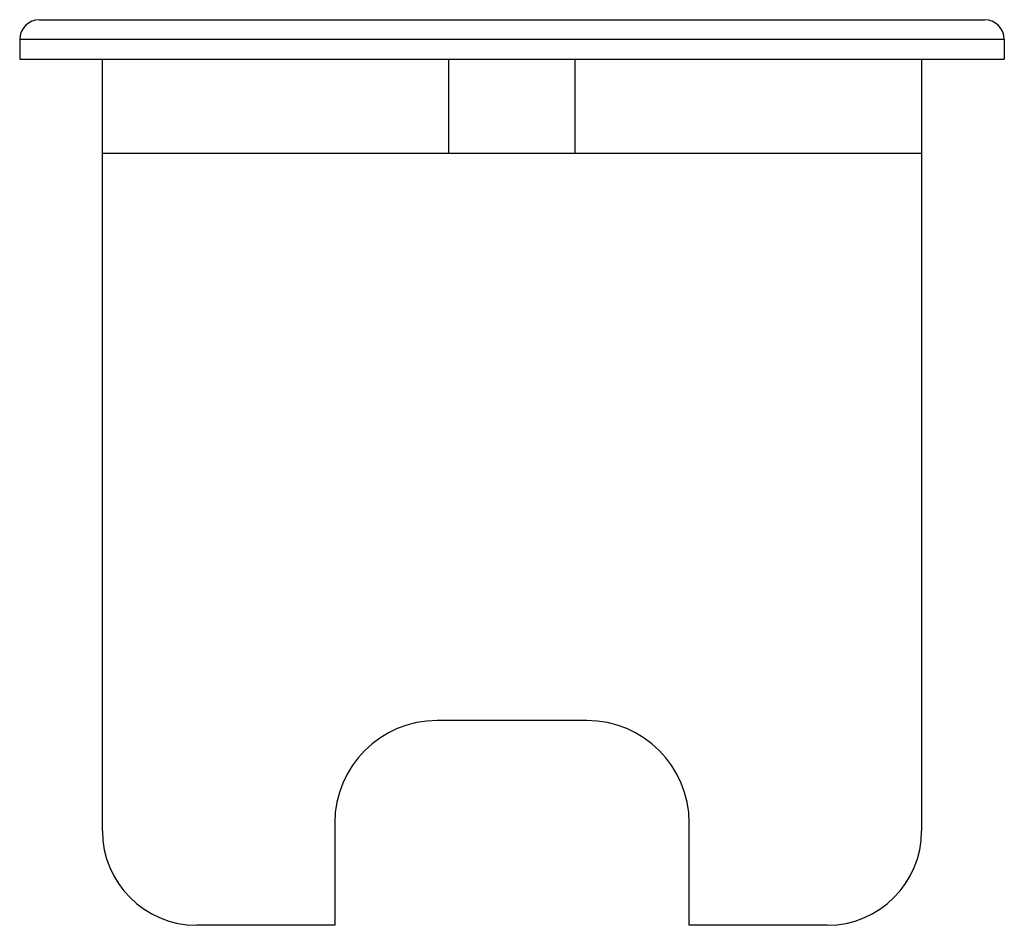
# Paper-space layout '_Rückseite' of a CAD drawing. Header units: millimetres. Extents: x -6.2 to 6.2, y -11 to 0.5.
import ezdxf

# ---------------------------------------------------------------- set-up
doc = ezdxf.new("R2010")
doc.units = ezdxf.units.MM

psp = doc.layouts.new('_Rückseite')

# ---------------------------------------------------------------- linework, layer by layer
at = {"color": 7, "linetype": 'Continuous', "lineweight": 25}
for p, q in [((-6, 0.5), (6, 0.5)), ((6.25, 0.25), (-6.25, 0.25)), ((-6.25, 0.25), (-6.25, 0)), ((6.25, 0.25), (6.25, 0)), ((-6.25, 0), (6.25, 0)), ((-5.2, -9.8), (-5.2, 0)), ((-0.8, -1.2), (-0.8, 0)), ((0.8, -1.2), (0.8, 0)), ((5.2, 0), (5.2, -9.8)), ((5.2, -1.2), (-5.2, -1.2)), ((0.95, -8.4), (-0.95, -8.4)), ((-2.25, -9.7), (-2.25, -11)), ((2.25, -11), (2.25, -9.7)), ((-2.25, -11), (-4, -11)), ((4, -11), (2.25, -11))]:
    psp.add_line(p, q, dxfattribs=at)
for centre, radius, start, end in [((-6, 0.25), 0.25, 90, 180), ((6, 0.25), 0.25, 0, 90), ((-0.95, -9.7), 1.3, 90, 180), ((0.95, -9.7), 1.3, 0, 90), ((-4, -9.8), 1.2, 180, 270), ((4, -9.8), 1.2, 270, 0)]:
    psp.add_arc(centre, radius, start, end, dxfattribs=at)

doc.saveas('drawing.dxf')
